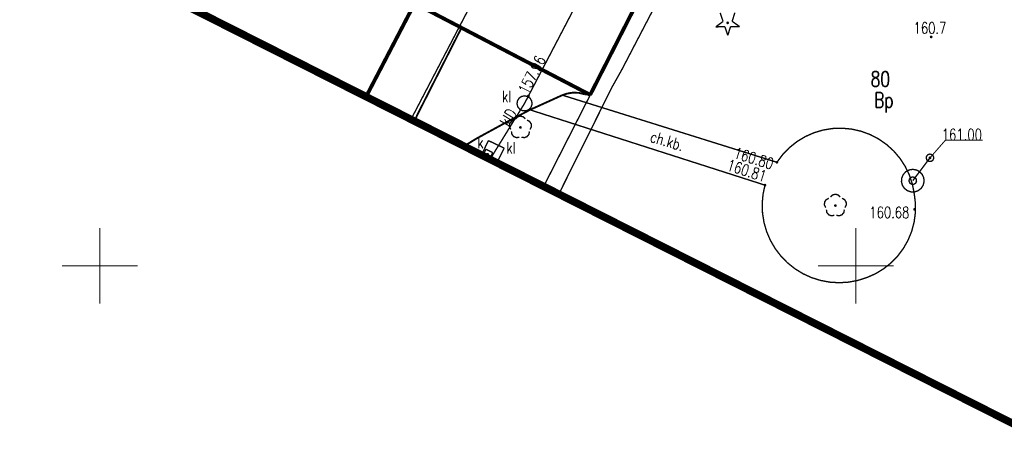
# Model space of a CAD drawing. Extents: x 0 to 7432618, y -40 to 5712028.
# Tile 34 of 165: x 7430545 to 7430610, y 5711538 to 5711566. Entities that reach past the tile are written whole.
import ezdxf
from ezdxf.enums import TextEntityAlignment as Align

# ---------------------------------------------------------------- set-up
doc = ezdxf.new("R2010")
doc.units = 0
doc.header["$MEASUREMENT"] = 0
doc.linetypes.add('0', pattern=[1.5, 1, -0.5])
doc.linetypes.add('2218', pattern=[1, 0.5, -0.5])
for name, color, linetype in [('Dzialki', 7, 'Continuous'), ('EGBB_L_0', 7, 'Continuous'), ('Numery_dzialek', 7, 'Continuous'), ('OTK_E_T_1', 7, 'Continuous'), ('OTK_L_1', 7, 'Continuous'), ('OTK_L_2', 7, 'Continuous'), ('OTK_L_4', 7, 'Continuous'), ('OTR_T_0', 7, 'Continuous'), ('OTR_T_1', 7, 'Continuous'), ('OTZ_T_0', 7, 'Continuous'), ('OTZ_T_1', 7, 'Continuous'), ('SUEP_L_0', 7, 'Continuous'), ('SUK_E_T_2', 7, 'Continuous'), ('SUK_L_3', 7, 'Continuous'), ('SUK_T_2', 7, 'Continuous'), ('SUKP_E_T_0', 7, 'Continuous'), ('SUKP_L_0', 7, 'Continuous'), ('SUKR_T_0', 7, 'Continuous'), ('SUP_E_T_1', 7, 'Continuous'), ('SUP_T_0', 7, 'Continuous'), ('SUP_T_4', 7, 'Continuous'), ('SUW_T_3', 7, 'Continuous'), ('SUWP_L_0', 7, 'Continuous'), ('SUWR_T_0', 7, 'Continuous'), ('Uzytki', 7, 'Continuous'), ('zakres', 7, 'Continuous')]:
    doc.layers.add(name, color=color, linetype=linetype)
doc.styles.add('STYL_ARIAL', font='simplex', dxfattribs={"width": 0.75, "oblique": 0.1})

msp = doc.modelspace()

# ---------------------------------------------------------------- linework, layer by layer
at = {"layer": 'Dzialki', "color": 18, "true_color": 0x000000, "const_width": 0.09}
msp.add_lwpolyline([(7430579.355, 5711555.245), (7430593.08, 5711582.19)], dxfattribs=at)
at = {"layer": 'EGBB_L_0', "color": 18, "true_color": 0x000000, "const_width": 0.25}
for points in [[(7430582.431, 5711561.301), (7430587.69, 5711571.637)], [(7430567.612, 5711561.18), (7430570.824, 5711567.349)], [(7430570.824, 5711567.349), (7430582.431, 5711561.301)]]:
    msp.add_lwpolyline(points, dxfattribs=at)
at = {"layer": 'OTK_L_1', "color": 18, "true_color": 0x000000, "const_width": 0.125}
for points in [[(7430571, 5711559.98), (7430573.922, 5711565.735)], [(7430580.92, 5711561.39), (7430580.59, 5711561.28)], [(7430580.92, 5711561.39), (7430581.301, 5711561.448), (7430581.686, 5711561.431), (7430582.06, 5711561.34)], [(7430580.59, 5711561.28), (7430578.45, 5711560.31)], [(7430582.45, 5711561.31), (7430582.06, 5711561.34)], [(7430578.45, 5711560.31), (7430576.89, 5711559.49)], [(7430570.82, 5711559.558), (7430571, 5711559.98)], [(7430576.89, 5711559.49), (7430574.93, 5711558.42)], [(7430574.115, 5711557.893), (7430574.282, 5711558.026), (7430574.93, 5711558.42)]]:
    msp.add_lwpolyline(points, dxfattribs=at)
at = {"layer": 'OTK_L_2', "color": 18, "linetype": '0', "true_color": 0x000000, "const_width": 0.09}
for points in [[(7430580.59, 5711561.28), (7430578.45, 5711560.31)], [(7430594.78, 5711556.84), (7430580.59, 5711561.28)], [(7430578.45, 5711560.31), (7430593.99, 5711555.33)], [(7430594.78, 5711556.84), (7430595.16, 5711557.35), (7430595.603, 5711557.808), (7430596.1, 5711558.205), (7430596.644, 5711558.535), (7430597.226, 5711558.793), (7430597.836, 5711558.974), (7430598.465, 5711559.075), (7430599.101, 5711559.095), (7430599.734, 5711559.033), (7430600.355, 5711558.891), (7430600.952, 5711558.671), (7430601.516, 5711558.376), (7430602.037, 5711558.011), (7430602.508, 5711557.583), (7430602.919, 5711557.097), (7430603.266, 5711556.563), (7430603.541, 5711555.989), (7430603.74, 5711555.385), (7430603.86, 5711554.76)], [(7430600.73, 5711549.22), (7430600.135, 5711549.031), (7430599.52, 5711548.916), (7430598.897, 5711548.877), (7430598.273, 5711548.915), (7430597.659, 5711549.03), (7430597.063, 5711549.218), (7430596.495, 5711549.478), (7430595.963, 5711549.806), (7430595.476, 5711550.196), (7430595.039, 5711550.644), (7430594.661, 5711551.141), (7430594.347, 5711551.681), (7430594.101, 5711552.255), (7430593.927, 5711552.855), (7430593.828, 5711553.472), (7430593.806, 5711554.096), (7430593.86, 5711554.719), (7430593.99, 5711555.33)], [(7430603.86, 5711554.76), (7430603.937, 5711554.136), (7430603.935, 5711553.508), (7430603.852, 5711552.885), (7430603.691, 5711552.278), (7430603.454, 5711551.696), (7430603.145, 5711551.149), (7430602.769, 5711550.645), (7430602.332, 5711550.194), (7430601.841, 5711549.802), (7430601.304, 5711549.475), (7430600.73, 5711549.22)]]:
    msp.add_lwpolyline(points, dxfattribs=at)
at = {"layer": 'OTK_L_4', "color": 18, "linetype": '0', "true_color": 0x000000, "const_width": 0.09}
for points in [[(7430573.922, 5711565.735), (7430571, 5711559.98)], [(7430582.407, 5711561.313), (7430573.922, 5711565.735)], [(7430580.59, 5711561.28), (7430580.92, 5711561.39)], [(7430580.92, 5711561.39), (7430581.301, 5711561.448), (7430581.686, 5711561.431), (7430582.06, 5711561.34)], [(7430578.45, 5711560.31), (7430580.59, 5711561.28)], [(7430582.06, 5711561.34), (7430582.407, 5711561.313)], [(7430576.89, 5711559.49), (7430578.45, 5711560.31)], [(7430571, 5711559.98), (7430570.82, 5711559.558)], [(7430574.93, 5711558.42), (7430576.89, 5711559.49)], [(7430574.115, 5711557.893), (7430574.282, 5711558.026), (7430574.93, 5711558.42)]]:
    msp.add_lwpolyline(points, dxfattribs=at)
at = {"layer": 'OTR_T_0', "color": 18, "true_color": 0x000000, "const_width": 0.09}
for points in [[(7430594.78, 5711556.885), (7430594.812, 5711556.872), (7430594.825, 5711556.84), (7430594.812, 5711556.808), (7430594.78, 5711556.795), (7430594.748, 5711556.808), (7430594.735, 5711556.84), (7430594.748, 5711556.872), (7430594.78, 5711556.885)], [(7430593.99, 5711555.375), (7430594.022, 5711555.362), (7430594.035, 5711555.33), (7430594.022, 5711555.298), (7430593.99, 5711555.285), (7430593.958, 5711555.298), (7430593.945, 5711555.33), (7430593.958, 5711555.362), (7430593.99, 5711555.375)], [(7430603.88, 5711553.775), (7430603.912, 5711553.762), (7430603.925, 5711553.73), (7430603.912, 5711553.698), (7430603.88, 5711553.685), (7430603.848, 5711553.698), (7430603.835, 5711553.73), (7430603.848, 5711553.762), (7430603.88, 5711553.775)]]:
    msp.add_lwpolyline(points, dxfattribs=at)
at = {"layer": 'OTR_T_1', "color": 18, "true_color": 0x000000, "const_width": 0.09}
msp.add_lwpolyline([(7430604.98, 5711565.175), (7430605.012, 5711565.162), (7430605.025, 5711565.13), (7430605.012, 5711565.098), (7430604.98, 5711565.085), (7430604.948, 5711565.098), (7430604.935, 5711565.13), (7430604.948, 5711565.162), (7430604.98, 5711565.175)], dxfattribs=at)
at = {"layer": 'OTZ_T_0', "color": 96, "true_color": 0x008000, "const_width": 0.09}
for points in [[(7430577.181, 5711559.012), (7430577.094, 5711559.185), (7430577.104, 5711559.378), (7430577.21, 5711559.54), (7430577.382, 5711559.629)], [(7430577.493, 5711559.709), (7430577.63, 5711559.846), (7430577.817, 5711559.896), (7430578.005, 5711559.846), (7430578.142, 5711559.709)], [(7430578.253, 5711559.629), (7430578.425, 5711559.54), (7430578.531, 5711559.378), (7430578.541, 5711559.185), (7430578.453, 5711559.012)], [(7430577.749, 5711558.5), (7430577.557, 5711558.47), (7430577.377, 5711558.539), (7430577.255, 5711558.69), (7430577.224, 5711558.881)], [(7430577.817, 5711559.191), (7430577.849, 5711559.178), (7430577.862, 5711559.146), (7430577.849, 5711559.114), (7430577.817, 5711559.101), (7430577.786, 5711559.114), (7430577.772, 5711559.146), (7430577.786, 5711559.178), (7430577.817, 5711559.191)], [(7430578.411, 5711558.881), (7430578.38, 5711558.69), (7430578.258, 5711558.539), (7430578.078, 5711558.47), (7430577.886, 5711558.5)], [(7430598.008, 5711553.845), (7430597.921, 5711554.017), (7430597.931, 5711554.211), (7430598.036, 5711554.373), (7430598.209, 5711554.461)], [(7430598.32, 5711554.542), (7430598.457, 5711554.679), (7430598.644, 5711554.729), (7430598.831, 5711554.679), (7430598.968, 5711554.542)], [(7430599.08, 5711554.461), (7430599.252, 5711554.373), (7430599.357, 5711554.211), (7430599.368, 5711554.017), (7430599.28, 5711553.845)], [(7430598.575, 5711553.333), (7430598.384, 5711553.303), (7430598.203, 5711553.372), (7430598.081, 5711553.522), (7430598.051, 5711553.714)], [(7430598.644, 5711554.024), (7430598.676, 5711554.011), (7430598.689, 5711553.979), (7430598.676, 5711553.947), (7430598.644, 5711553.934), (7430598.612, 5711553.947), (7430598.599, 5711553.979), (7430598.612, 5711554.011), (7430598.644, 5711554.024)], [(7430599.238, 5711553.714), (7430599.207, 5711553.522), (7430599.085, 5711553.372), (7430598.904, 5711553.303), (7430598.713, 5711553.333)]]:
    msp.add_lwpolyline(points, dxfattribs=at)
at = {"layer": 'OTZ_T_1', "color": 96, "true_color": 0x008000, "const_width": 0.09}
for points in [[(7430591.22, 5711566.156), (7430591.028, 5711566.724)], [(7430591.998, 5711566.736), (7430591.82, 5711566.163)], [(7430590.739, 5711565.797), (7430591.22, 5711566.156)], [(7430591.521, 5711566.107), (7430591.553, 5711566.094), (7430591.566, 5711566.062), (7430591.553, 5711566.03), (7430591.521, 5711566.017), (7430591.49, 5711566.03), (7430591.476, 5711566.062), (7430591.49, 5711566.094), (7430591.521, 5711566.107)], [(7430591.82, 5711566.163), (7430592.31, 5711565.816)], [(7430591.339, 5711565.804), (7430590.739, 5711565.797)], [(7430591.532, 5711565.236), (7430591.339, 5711565.804)], [(7430591.71, 5711565.809), (7430591.532, 5711565.236)], [(7430592.31, 5711565.816), (7430591.71, 5711565.809)]]:
    msp.add_lwpolyline(points, dxfattribs=at)
at = {"layer": 'SUEP_L_0', "color": 1, "true_color": 0xff0000, "const_width": 0.09}
for points in [[(7430591.74, 5711576.81), (7430584.5, 5711562.92)], [(7430574.3, 5711566.8), (7430570.581, 5711559.679)], [(7430584.5, 5711562.92), (7430583.88, 5711561.82)], [(7430583.88, 5711561.82), (7430580.357, 5711554.738)]]:
    msp.add_lwpolyline(points, dxfattribs=at)
at = {"layer": 'SUK_L_3', "color": 36, "true_color": 0x803300, "const_width": 0.09}
for points in [[(7430575.7, 5711558.276), (7430575.244, 5711557.323)], [(7430576.746, 5711557.775), (7430575.7, 5711558.276)], [(7430576.257, 5711556.811), (7430576.746, 5711557.775)]]:
    msp.add_lwpolyline(points, dxfattribs=at)
at = {"layer": 'SUK_T_2', "color": 36, "true_color": 0x803300, "const_width": 0.09}
msp.add_lwpolyline([(7430578.09, 5711561.235), (7430578.293, 5711561.192), (7430578.462, 5711561.07), (7430578.565, 5711560.889), (7430578.587, 5711560.683), (7430578.523, 5711560.485), (7430578.384, 5711560.33), (7430578.194, 5711560.246), (7430577.986, 5711560.246), (7430577.796, 5711560.33), (7430577.657, 5711560.485), (7430577.593, 5711560.683), (7430577.614, 5711560.889), (7430577.718, 5711561.07), (7430577.887, 5711561.192), (7430578.09, 5711561.235)], dxfattribs=at)
at = {"layer": 'SUKP_L_0', "color": 36, "true_color": 0x803300, "const_width": 0.09}
for points in [[(7430589.076, 5711581.751), (7430578.09, 5711560.735)], [(7430578.09, 5711560.735), (7430575.899, 5711557.186)], [(7430575.899, 5711557.186), (7430569.98, 5711559.983)]]:
    msp.add_lwpolyline(points, dxfattribs=at)
at = {"layer": 'SUKR_T_0', "color": 36, "true_color": 0x803300, "const_width": 0.065}
for points in [[(7430578.348, 5711561.291), (7430578.392, 5711561.272), (7430578.41, 5711561.228), (7430578.392, 5711561.184), (7430578.348, 5711561.166), (7430578.303, 5711561.184), (7430578.285, 5711561.228), (7430578.303, 5711561.272), (7430578.348, 5711561.291)], [(7430575.65, 5711557.433), (7430575.694, 5711557.414), (7430575.713, 5711557.37), (7430575.694, 5711557.326), (7430575.65, 5711557.308), (7430575.606, 5711557.326), (7430575.588, 5711557.37), (7430575.606, 5711557.414), (7430575.65, 5711557.433)], [(7430575.65, 5711557.37), (7430576.138, 5711556.871)]]:
    msp.add_lwpolyline(points, dxfattribs=at)
at = {"layer": 'SUP_T_0', "color": 5, "true_color": 0x0000ff, "const_width": 0.09}
msp.add_lwpolyline([(7430604.902, 5711557.385), (7430605.037, 5711557.345), (7430605.129, 5711557.239), (7430605.149, 5711557.099), (7430605.09, 5711556.971), (7430604.972, 5711556.895), (7430604.831, 5711556.895), (7430604.713, 5711556.971), (7430604.654, 5711557.099), (7430604.674, 5711557.239), (7430604.766, 5711557.345), (7430604.902, 5711557.385)], dxfattribs=at)
at = {"layer": 'SUP_T_4', "color": 18, "true_color": 0x000000, "const_width": 0.09}
for points in [[(7430575.542, 5711557.707), (7430575.324, 5711557.282)], [(7430575.987, 5711557.478), (7430575.542, 5711557.707)], [(7430575.77, 5711557.057), (7430575.987, 5711557.478)]]:
    msp.add_lwpolyline(points, dxfattribs=at)
at = {"layer": 'SUW_T_3', "color": 5, "true_color": 0x0000ff, "const_width": 0.09}
for points in [[(7430603.763, 5711556.374), (7430604.007, 5711556.333), (7430604.224, 5711556.216), (7430604.391, 5711556.034), (7430604.49, 5711555.808), (7430604.51, 5711555.562), (7430604.45, 5711555.322), (7430604.315, 5711555.116), (7430604.12, 5711554.964), (7430603.887, 5711554.884), (7430603.64, 5711554.884), (7430603.406, 5711554.964), (7430603.211, 5711555.116), (7430603.076, 5711555.322), (7430603.016, 5711555.562), (7430603.036, 5711555.808), (7430603.135, 5711556.034), (7430603.302, 5711556.216), (7430603.52, 5711556.333), (7430603.763, 5711556.374)], [(7430603.763, 5711555.874), (7430603.898, 5711555.834), (7430603.991, 5711555.728), (7430604.011, 5711555.588), (7430603.952, 5711555.46), (7430603.833, 5711555.384), (7430603.693, 5711555.384), (7430603.574, 5711555.46), (7430603.516, 5711555.588), (7430603.536, 5711555.728), (7430603.628, 5711555.834), (7430603.763, 5711555.874)]]:
    msp.add_lwpolyline(points, dxfattribs=at)
at = {"layer": 'SUWP_L_0', "color": 5, "true_color": 0x0000ff, "const_width": 0.09}
msp.add_lwpolyline([(7430604.902, 5711557.135), (7430603.763, 5711555.624)], dxfattribs=at)
at = {"layer": 'SUWR_T_0', "color": 5, "true_color": 0x0000ff, "const_width": 0.065}
for points in [[(7430604.902, 5711557.135), (7430605.919, 5711558.299)], [(7430605.919, 5711558.299), (7430608.389, 5711558.299)], [(7430604.902, 5711557.197), (7430604.946, 5711557.179), (7430604.964, 5711557.135), (7430604.946, 5711557.091), (7430604.902, 5711557.072), (7430604.857, 5711557.091), (7430604.839, 5711557.135), (7430604.857, 5711557.179), (7430604.902, 5711557.197)]]:
    msp.add_lwpolyline(points, dxfattribs=at)
at = {"layer": 'Uzytki', "color": 96, "linetype": '2218', "true_color": 0x008000, "const_width": 0.09}
msp.add_lwpolyline([(7430579.355, 5711555.245), (7430593.08, 5711582.19)], dxfattribs=at)
at = {"layer": 'zakres', "color": 18, "linetype": '0', "true_color": 0x000000, "const_width": 0.5}
msp.add_lwpolyline([(7430373.949, 5711738.752), (7430343.264, 5711674.558), (7430724.141, 5711482.075), (7430757.406, 5711547.147), (7430373.949, 5711738.752)], dxfattribs=at)
at = {"layer": 'zakres', "color": 18, "true_color": 0x000000, "const_width": 0.065}
for points in [[(7430550, 5711547.5), (7430550, 5711552.5)], [(7430600, 5711547.5), (7430600, 5711552.5)], [(7430547.5, 5711550), (7430552.5, 5711550)], [(7430597.5, 5711550), (7430602.5, 5711550)]]:
    msp.add_lwpolyline(points, dxfattribs=at)
at = {"layer": 'zakres', "color": 18, "true_color": 0x000000}
for p in [(7430550, 5711550), (7430600, 5711550)]:
    msp.add_point(p, dxfattribs=at)

# ---------------------------------------------------------------- texts
at = {"layer": 'Numery_dzialek', "color": 18, "true_color": 0x000000, "style": 'STYL_ARIAL', "width": 0.75}
msp.add_text('80', height=1, dxfattribs=at).set_placement((7430600.979, 5711562.846), align=Align.TOP_LEFT)
at = {"layer": 'OTK_E_T_1', "color": 18, "true_color": 0x000000, "style": 'STYL_ARIAL', "width": 0.75}
msp.add_text('ch.kb.', height=0.75, rotation=343.4808, dxfattribs=at).set_placement((7430587.519, 5711558.253), align=Align.MIDDLE_CENTER)
at = {"layer": 'OTR_T_0', "color": 18, "true_color": 0x000000, "style": 'STYL_ARIAL', "width": 0.75}
for s, rotation, p in [('160.80', 342.8033, (7430594.634, 5711557.071)), ('160.68', 359.9926, (7430603.541, 5711553.898))]:
    msp.add_text(s, height=0.75, rotation=rotation, dxfattribs=at).set_placement(p, align=Align.TOP_RIGHT)
msp.add_text('160.81', height=0.75, rotation=342.0997, dxfattribs=at).set_placement((7430593.866, 5711555.313), align=Align.BOTTOM_RIGHT)
at = {"layer": 'OTR_T_1', "color": 18, "true_color": 0x000000, "style": 'STYL_ARIAL', "width": 0.75}
msp.add_text('160.7', height=0.75, rotation=0.1798, dxfattribs=at).set_placement((7430603.819, 5711565.121), align=Align.BOTTOM_LEFT)
at = {"layer": 'SUK_E_T_2', "color": 36, "true_color": 0x803300, "style": 'STYL_ARIAL', "width": 0.75}
for p in [(7430576.611, 5711560.599), (7430576.899, 5711557.194)]:
    msp.add_text('kl', height=0.75, dxfattribs=at).set_placement(p, align=Align.BOTTOM_LEFT)
at = {"layer": 'SUKP_E_T_0', "color": 36, "true_color": 0x803300, "style": 'STYL_ARIAL', "width": 0.75}
msp.add_text('klD', height=0.75, rotation=58.311, dxfattribs=at).set_placement((7430577.015, 5711559.808), align=Align.MIDDLE_CENTER)
at = {"layer": 'SUKR_T_0', "color": 36, "true_color": 0x803300, "style": 'STYL_ARIAL', "width": 0.75}
msp.add_text('157.96', height=0.75, rotation=62.4012, dxfattribs=at).set_placement((7430577.964, 5711561.453), align=Align.MIDDLE_LEFT)
at = {"layer": 'SUP_E_T_1', "color": 18, "true_color": 0x000000, "style": 'STYL_ARIAL', "width": 0.75}
msp.add_text('k', height=0.75, dxfattribs=at).set_placement((7430574.963, 5711557.558), align=Align.BOTTOM_LEFT)
at = {"layer": 'SUWR_T_0', "color": 5, "true_color": 0x0000ff, "style": 'STYL_ARIAL', "width": 0.75}
msp.add_text('161.00', height=0.75, dxfattribs=at).set_placement((7430605.683, 5711558.075), align=Align.BOTTOM_LEFT)
at = {"layer": 'Uzytki', "color": 96, "true_color": 0x008000, "style": 'STYL_ARIAL', "width": 0.75}
msp.add_text('Bp', height=1, dxfattribs=at).set_placement((7430601.852, 5711560.159), align=Align.BOTTOM_CENTER)

doc.saveas('drawing.dxf')
